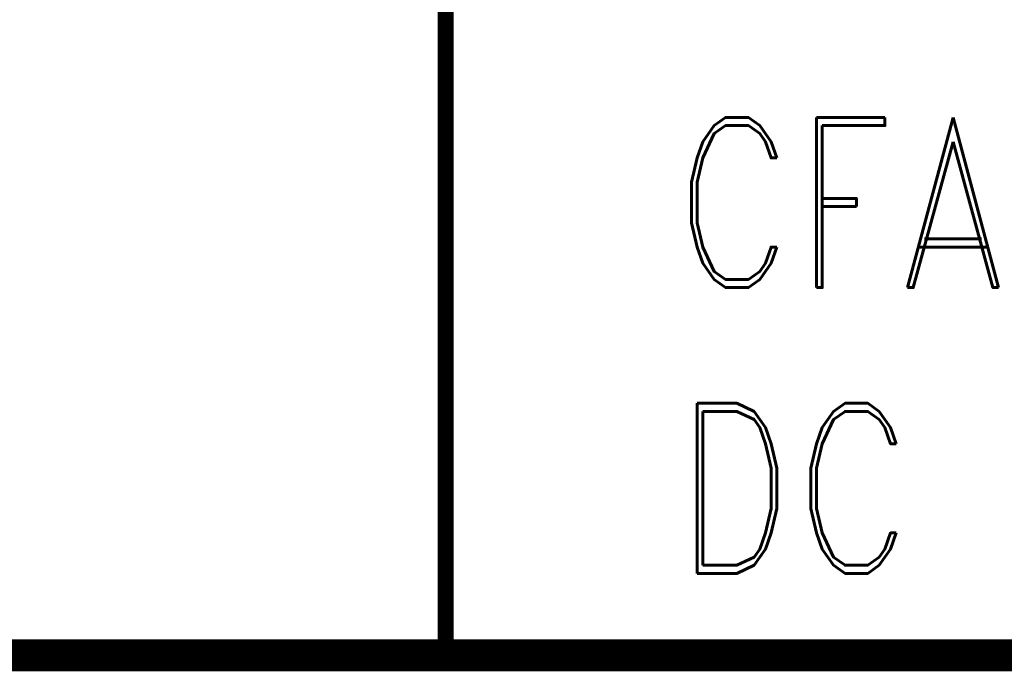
# Model space of a CAD drawing. Extents: x -2 to 113, y -136 to 16.
# Tile 37 of 256: x 53 to 59, y -136 to -132. Entities that reach past the tile are written whole.
import ezdxf
from ezdxf.enums import TextEntityAlignment as Align

# ---------------------------------------------------------------- set-up
doc = ezdxf.new("R2010")
doc.units = 0
doc.header["$MEASUREMENT"] = 0
doc.linetypes.add('SOLID', pattern=[0])
doc.layers.get('0').update_dxf_attribs({"linetype": 'SOLID'})
for name, color, linetype in [('1', 7, 'SOLID'), ('10', 7, 'SOLID'), ('11', 7, 'SOLID'), ('12', 7, 'SOLID'), ('13', 7, 'SOLID'), ('14', 7, 'SOLID'), ('15', 7, 'SOLID'), ('16', 7, 'SOLID'), ('17', 7, 'SOLID'), ('18', 7, 'SOLID'), ('19', 7, 'SOLID'), ('2', 7, 'SOLID'), ('20', 7, 'SOLID'), ('21', 7, 'SOLID'), ('22', 7, 'SOLID'), ('23', 7, 'SOLID'), ('24', 7, 'SOLID'), ('25', 7, 'SOLID'), ('26', 7, 'SOLID'), ('27', 7, 'SOLID'), ('28', 7, 'SOLID'), ('29', 7, 'SOLID'), ('3', 7, 'SOLID'), ('30', 7, 'SOLID'), ('31', 7, 'SOLID'), ('32', 7, 'SOLID'), ('33', 7, 'SOLID'), ('34', 7, 'SOLID'), ('35', 7, 'SOLID'), ('36', 7, 'SOLID'), ('37', 7, 'SOLID'), ('38', 7, 'SOLID'), ('39', 7, 'SOLID'), ('4', 7, 'SOLID'), ('40', 7, 'SOLID'), ('41', 7, 'SOLID'), ('42', 7, 'SOLID'), ('43', 7, 'SOLID'), ('44', 7, 'SOLID'), ('45', 7, 'SOLID'), ('46', 7, 'SOLID'), ('47', 7, 'SOLID'), ('48', 7, 'SOLID'), ('49', 7, 'SOLID'), ('5', 7, 'SOLID'), ('50', 7, 'SOLID'), ('51', 7, 'SOLID'), ('52', 7, 'SOLID'), ('53', 7, 'SOLID'), ('54', 7, 'SOLID'), ('55', 7, 'SOLID'), ('56', 7, 'SOLID'), ('57', 7, 'SOLID'), ('58', 7, 'SOLID'), ('59', 7, 'SOLID'), ('6', 7, 'SOLID'), ('60', 7, 'SOLID'), ('61', 7, 'SOLID'), ('62', 7, 'SOLID'), ('63', 7, 'SOLID'), ('64', 7, 'SOLID'), ('65', 7, 'SOLID'), ('66', 7, 'SOLID'), ('67', 7, 'SOLID'), ('68', 7, 'SOLID'), ('7', 7, 'SOLID'), ('8', 7, 'SOLID'), ('9', 7, 'SOLID')]:
    doc.layers.add(name, color=color, linetype=linetype)
doc.styles.add('ROMAND', font='romand', dxfattribs={"height": 1})

msp = doc.modelspace()

# ---------------------------------------------------------------- linework, layer by layer
at = {"color": 7, "linetype": 'SOLID'}
for points, const_width in [([(-0.2175, -135.9326), (111.5472, -135.9326), (111.5472, -128.5797), (-0.2175, -128.5797), (-0.2175, -135.9326)], 0.2059), ([(55.6648, -135.9326), (55.6648, -128.5797)], 0.1029)]:
    msp.add_lwpolyline(points, dxfattribs=dict(at, const_width=const_width))
at = {"layer": '1', "color": 7, "linetype": 'SOLID'}
for points, const_width in [([(-0.2175, -135.9326), (111.5472, -135.9326), (111.5472, -128.5797), (-0.2175, -128.5797), (-0.2175, -135.9326)], 0.2059), ([(55.6648, -135.9326), (55.6648, -128.5797)], 0.1029)]:
    msp.add_lwpolyline(points, dxfattribs=dict(at, const_width=const_width))
at = {"layer": '10', "color": 7, "linetype": 'SOLID'}
for points, const_width in [([(-0.2175, -135.9326), (111.5472, -135.9326), (111.5472, -128.5797), (-0.2175, -128.5797), (-0.2175, -135.9326)], 0.2059), ([(55.6648, -135.9326), (55.6648, -128.5797)], 0.1029)]:
    msp.add_lwpolyline(points, dxfattribs=dict(at, const_width=const_width))
at = {"layer": '11', "color": 7, "linetype": 'SOLID'}
for points, const_width in [([(-0.2175, -135.9326), (111.5472, -135.9326), (111.5472, -128.5797), (-0.2175, -128.5797), (-0.2175, -135.9326)], 0.2059), ([(55.6648, -135.9326), (55.6648, -128.5797)], 0.1029)]:
    msp.add_lwpolyline(points, dxfattribs=dict(at, const_width=const_width))
at = {"layer": '12', "color": 7, "linetype": 'SOLID'}
for points, const_width in [([(-0.2175, -135.9326), (111.5472, -135.9326), (111.5472, -128.5797), (-0.2175, -128.5797), (-0.2175, -135.9326)], 0.2059), ([(55.6648, -135.9326), (55.6648, -128.5797)], 0.1029)]:
    msp.add_lwpolyline(points, dxfattribs=dict(at, const_width=const_width))
at = {"layer": '13', "color": 7, "linetype": 'SOLID'}
for points, const_width in [([(-0.2175, -135.9326), (111.5472, -135.9326), (111.5472, -128.5797), (-0.2175, -128.5797), (-0.2175, -135.9326)], 0.2059), ([(55.6648, -135.9326), (55.6648, -128.5797)], 0.1029)]:
    msp.add_lwpolyline(points, dxfattribs=dict(at, const_width=const_width))
at = {"layer": '14', "color": 7, "linetype": 'SOLID'}
for points, const_width in [([(-0.2175, -135.9326), (111.5472, -135.9326), (111.5472, -128.5797), (-0.2175, -128.5797), (-0.2175, -135.9326)], 0.2059), ([(55.6648, -135.9326), (55.6648, -128.5797)], 0.1029)]:
    msp.add_lwpolyline(points, dxfattribs=dict(at, const_width=const_width))
at = {"layer": '15', "color": 7, "linetype": 'SOLID'}
for points, const_width in [([(-0.2175, -135.9326), (111.5472, -135.9326), (111.5472, -128.5797), (-0.2175, -128.5797), (-0.2175, -135.9326)], 0.2059), ([(55.6648, -135.9326), (55.6648, -128.5797)], 0.1029)]:
    msp.add_lwpolyline(points, dxfattribs=dict(at, const_width=const_width))
at = {"layer": '16', "color": 7, "linetype": 'SOLID'}
for points, const_width in [([(-0.2175, -135.9326), (111.5472, -135.9326), (111.5472, -128.5797), (-0.2175, -128.5797), (-0.2175, -135.9326)], 0.2059), ([(55.6648, -135.9326), (55.6648, -128.5797)], 0.1029)]:
    msp.add_lwpolyline(points, dxfattribs=dict(at, const_width=const_width))
at = {"layer": '17', "color": 7, "linetype": 'SOLID'}
for points, const_width in [([(-0.2175, -135.9326), (111.5472, -135.9326), (111.5472, -128.5797), (-0.2175, -128.5797), (-0.2175, -135.9326)], 0.2059), ([(55.6648, -135.9326), (55.6648, -128.5797)], 0.1029)]:
    msp.add_lwpolyline(points, dxfattribs=dict(at, const_width=const_width))
at = {"layer": '18', "color": 7, "linetype": 'SOLID'}
for points, const_width in [([(-0.2175, -135.9326), (111.5472, -135.9326), (111.5472, -128.5797), (-0.2175, -128.5797), (-0.2175, -135.9326)], 0.2059), ([(55.6648, -135.9326), (55.6648, -128.5797)], 0.1029)]:
    msp.add_lwpolyline(points, dxfattribs=dict(at, const_width=const_width))
at = {"layer": '19', "color": 7, "linetype": 'SOLID'}
for points, const_width in [([(-0.2175, -135.9326), (111.5472, -135.9326), (111.5472, -128.5797), (-0.2175, -128.5797), (-0.2175, -135.9326)], 0.2059), ([(55.6648, -135.9326), (55.6648, -128.5797)], 0.1029)]:
    msp.add_lwpolyline(points, dxfattribs=dict(at, const_width=const_width))
at = {"layer": '2', "color": 7, "linetype": 'SOLID'}
for points, const_width in [([(-0.2175, -135.9326), (111.5472, -135.9326), (111.5472, -128.5797), (-0.2175, -128.5797), (-0.2175, -135.9326)], 0.2059), ([(55.6648, -135.9326), (55.6648, -128.5797)], 0.1029)]:
    msp.add_lwpolyline(points, dxfattribs=dict(at, const_width=const_width))
at = {"layer": '20', "color": 7, "linetype": 'SOLID'}
for points, const_width in [([(-0.2175, -135.9326), (111.5472, -135.9326), (111.5472, -128.5797), (-0.2175, -128.5797), (-0.2175, -135.9326)], 0.2059), ([(55.6648, -135.9326), (55.6648, -128.5797)], 0.1029)]:
    msp.add_lwpolyline(points, dxfattribs=dict(at, const_width=const_width))
at = {"layer": '21', "color": 7, "linetype": 'SOLID'}
for points, const_width in [([(-0.2175, -135.9326), (111.5472, -135.9326), (111.5472, -128.5797), (-0.2175, -128.5797), (-0.2175, -135.9326)], 0.2059), ([(55.6648, -135.9326), (55.6648, -128.5797)], 0.1029)]:
    msp.add_lwpolyline(points, dxfattribs=dict(at, const_width=const_width))
at = {"layer": '22', "color": 7, "linetype": 'SOLID'}
for points, const_width in [([(-0.2175, -135.9326), (111.5472, -135.9326), (111.5472, -128.5797), (-0.2175, -128.5797), (-0.2175, -135.9326)], 0.2059), ([(55.6648, -135.9326), (55.6648, -128.5797)], 0.1029)]:
    msp.add_lwpolyline(points, dxfattribs=dict(at, const_width=const_width))
at = {"layer": '23', "color": 7, "linetype": 'SOLID'}
for points, const_width in [([(-0.2175, -135.9326), (111.5472, -135.9326), (111.5472, -128.5797), (-0.2175, -128.5797), (-0.2175, -135.9326)], 0.2059), ([(55.6648, -135.9326), (55.6648, -128.5797)], 0.1029)]:
    msp.add_lwpolyline(points, dxfattribs=dict(at, const_width=const_width))
at = {"layer": '24', "color": 7, "linetype": 'SOLID'}
for points, const_width in [([(-0.2175, -135.9326), (111.5472, -135.9326), (111.5472, -128.5797), (-0.2175, -128.5797), (-0.2175, -135.9326)], 0.2059), ([(55.6648, -135.9326), (55.6648, -128.5797)], 0.1029)]:
    msp.add_lwpolyline(points, dxfattribs=dict(at, const_width=const_width))
at = {"layer": '25', "color": 7, "linetype": 'SOLID'}
for points, const_width in [([(-0.2175, -135.9326), (111.5472, -135.9326), (111.5472, -128.5797), (-0.2175, -128.5797), (-0.2175, -135.9326)], 0.2059), ([(55.6648, -135.9326), (55.6648, -128.5797)], 0.1029)]:
    msp.add_lwpolyline(points, dxfattribs=dict(at, const_width=const_width))
at = {"layer": '26', "color": 7, "linetype": 'SOLID'}
for points, const_width in [([(-0.2175, -135.9326), (111.5472, -135.9326), (111.5472, -128.5797), (-0.2175, -128.5797), (-0.2175, -135.9326)], 0.2059), ([(55.6648, -135.9326), (55.6648, -128.5797)], 0.1029)]:
    msp.add_lwpolyline(points, dxfattribs=dict(at, const_width=const_width))
at = {"layer": '27', "color": 7, "linetype": 'SOLID'}
for points, const_width in [([(-0.2175, -135.9326), (111.5472, -135.9326), (111.5472, -128.5797), (-0.2175, -128.5797), (-0.2175, -135.9326)], 0.2059), ([(55.6648, -135.9326), (55.6648, -128.5797)], 0.1029)]:
    msp.add_lwpolyline(points, dxfattribs=dict(at, const_width=const_width))
at = {"layer": '28', "color": 7, "linetype": 'SOLID'}
for points, const_width in [([(-0.2175, -135.9326), (111.5472, -135.9326), (111.5472, -128.5797), (-0.2175, -128.5797), (-0.2175, -135.9326)], 0.2059), ([(55.6648, -135.9326), (55.6648, -128.5797)], 0.1029)]:
    msp.add_lwpolyline(points, dxfattribs=dict(at, const_width=const_width))
at = {"layer": '29', "color": 7, "linetype": 'SOLID'}
for points, const_width in [([(-0.2175, -135.9326), (111.5472, -135.9326), (111.5472, -128.5797), (-0.2175, -128.5797), (-0.2175, -135.9326)], 0.2059), ([(55.6648, -135.9326), (55.6648, -128.5797)], 0.1029)]:
    msp.add_lwpolyline(points, dxfattribs=dict(at, const_width=const_width))
at = {"layer": '3', "color": 7, "linetype": 'SOLID'}
for points, const_width in [([(-0.2175, -135.9326), (111.5472, -135.9326), (111.5472, -128.5797), (-0.2175, -128.5797), (-0.2175, -135.9326)], 0.2059), ([(55.6648, -135.9326), (55.6648, -128.5797)], 0.1029)]:
    msp.add_lwpolyline(points, dxfattribs=dict(at, const_width=const_width))
at = {"layer": '30', "color": 7, "linetype": 'SOLID'}
for points, const_width in [([(-0.2175, -135.9326), (111.5472, -135.9326), (111.5472, -128.5797), (-0.2175, -128.5797), (-0.2175, -135.9326)], 0.2059), ([(55.6648, -135.9326), (55.6648, -128.5797)], 0.1029)]:
    msp.add_lwpolyline(points, dxfattribs=dict(at, const_width=const_width))
at = {"layer": '31', "color": 7, "linetype": 'SOLID'}
for points, const_width in [([(-0.2175, -135.9326), (111.5472, -135.9326), (111.5472, -128.5797), (-0.2175, -128.5797), (-0.2175, -135.9326)], 0.2059), ([(55.6648, -135.9326), (55.6648, -128.5797)], 0.1029)]:
    msp.add_lwpolyline(points, dxfattribs=dict(at, const_width=const_width))
at = {"layer": '32', "color": 7, "linetype": 'SOLID'}
for points, const_width in [([(-0.2175, -135.9326), (111.5472, -135.9326), (111.5472, -128.5797), (-0.2175, -128.5797), (-0.2175, -135.9326)], 0.2059), ([(55.6648, -135.9326), (55.6648, -128.5797)], 0.1029)]:
    msp.add_lwpolyline(points, dxfattribs=dict(at, const_width=const_width))
at = {"layer": '33', "color": 7, "linetype": 'SOLID'}
for points, const_width in [([(-0.2175, -135.9326), (111.5472, -135.9326), (111.5472, -128.5797), (-0.2175, -128.5797), (-0.2175, -135.9326)], 0.2059), ([(55.6648, -135.9326), (55.6648, -128.5797)], 0.1029)]:
    msp.add_lwpolyline(points, dxfattribs=dict(at, const_width=const_width))
at = {"layer": '34', "color": 7, "linetype": 'SOLID'}
for points, const_width in [([(-0.2175, -135.9326), (111.5472, -135.9326), (111.5472, -128.5797), (-0.2175, -128.5797), (-0.2175, -135.9326)], 0.2059), ([(55.6648, -135.9326), (55.6648, -128.5797)], 0.1029)]:
    msp.add_lwpolyline(points, dxfattribs=dict(at, const_width=const_width))
at = {"layer": '35', "color": 7, "linetype": 'SOLID'}
for points, const_width in [([(-0.2175, -135.9326), (111.5472, -135.9326), (111.5472, -128.5797), (-0.2175, -128.5797), (-0.2175, -135.9326)], 0.2059), ([(55.6648, -135.9326), (55.6648, -128.5797)], 0.1029)]:
    msp.add_lwpolyline(points, dxfattribs=dict(at, const_width=const_width))
at = {"layer": '36', "color": 7, "linetype": 'SOLID'}
for points, const_width in [([(-0.2175, -135.9326), (111.5472, -135.9326), (111.5472, -128.5797), (-0.2175, -128.5797), (-0.2175, -135.9326)], 0.2059), ([(55.6648, -135.9326), (55.6648, -128.5797)], 0.1029)]:
    msp.add_lwpolyline(points, dxfattribs=dict(at, const_width=const_width))
at = {"layer": '37', "color": 7, "linetype": 'SOLID'}
for points, const_width in [([(-0.2175, -135.9326), (111.5472, -135.9326), (111.5472, -128.5797), (-0.2175, -128.5797), (-0.2175, -135.9326)], 0.2059), ([(55.6648, -135.9326), (55.6648, -128.5797)], 0.1029)]:
    msp.add_lwpolyline(points, dxfattribs=dict(at, const_width=const_width))
at = {"layer": '38', "color": 7, "linetype": 'SOLID'}
for points, const_width in [([(-0.2175, -135.9326), (111.5472, -135.9326), (111.5472, -128.5797), (-0.2175, -128.5797), (-0.2175, -135.9326)], 0.2059), ([(55.6648, -135.9326), (55.6648, -128.5797)], 0.1029)]:
    msp.add_lwpolyline(points, dxfattribs=dict(at, const_width=const_width))
at = {"layer": '39', "color": 7, "linetype": 'SOLID'}
for points, const_width in [([(-0.2175, -135.9326), (111.5472, -135.9326), (111.5472, -128.5797), (-0.2175, -128.5797), (-0.2175, -135.9326)], 0.2059), ([(55.6648, -135.9326), (55.6648, -128.5797)], 0.1029)]:
    msp.add_lwpolyline(points, dxfattribs=dict(at, const_width=const_width))
at = {"layer": '4', "color": 7, "linetype": 'SOLID'}
for points, const_width in [([(-0.2175, -135.9326), (111.5472, -135.9326), (111.5472, -128.5797), (-0.2175, -128.5797), (-0.2175, -135.9326)], 0.2059), ([(55.6648, -135.9326), (55.6648, -128.5797)], 0.1029)]:
    msp.add_lwpolyline(points, dxfattribs=dict(at, const_width=const_width))
at = {"layer": '40', "color": 7, "linetype": 'SOLID'}
for points, const_width in [([(-0.2175, -135.9326), (111.5472, -135.9326), (111.5472, -128.5797), (-0.2175, -128.5797), (-0.2175, -135.9326)], 0.2059), ([(55.6648, -135.9326), (55.6648, -128.5797)], 0.1029)]:
    msp.add_lwpolyline(points, dxfattribs=dict(at, const_width=const_width))
at = {"layer": '41', "color": 7, "linetype": 'SOLID'}
for points, const_width in [([(-0.2175, -135.9326), (111.5472, -135.9326), (111.5472, -128.5797), (-0.2175, -128.5797), (-0.2175, -135.9326)], 0.2059), ([(55.6648, -135.9326), (55.6648, -128.5797)], 0.1029)]:
    msp.add_lwpolyline(points, dxfattribs=dict(at, const_width=const_width))
at = {"layer": '42', "color": 7, "linetype": 'SOLID'}
for points, const_width in [([(-0.2175, -135.9326), (111.5472, -135.9326), (111.5472, -128.5797), (-0.2175, -128.5797), (-0.2175, -135.9326)], 0.2059), ([(55.6648, -135.9326), (55.6648, -128.5797)], 0.1029)]:
    msp.add_lwpolyline(points, dxfattribs=dict(at, const_width=const_width))
at = {"layer": '43', "color": 7, "linetype": 'SOLID'}
for points, const_width in [([(-0.2175, -135.9326), (111.5472, -135.9326), (111.5472, -128.5797), (-0.2175, -128.5797), (-0.2175, -135.9326)], 0.2059), ([(55.6648, -135.9326), (55.6648, -128.5797)], 0.1029)]:
    msp.add_lwpolyline(points, dxfattribs=dict(at, const_width=const_width))
at = {"layer": '44', "color": 7, "linetype": 'SOLID'}
for points, const_width in [([(-0.2175, -135.9326), (111.5472, -135.9326), (111.5472, -128.5797), (-0.2175, -128.5797), (-0.2175, -135.9326)], 0.2059), ([(55.6648, -135.9326), (55.6648, -128.5797)], 0.1029)]:
    msp.add_lwpolyline(points, dxfattribs=dict(at, const_width=const_width))
at = {"layer": '45', "color": 7, "linetype": 'SOLID'}
for points, const_width in [([(-0.2175, -135.9326), (111.5472, -135.9326), (111.5472, -128.5797), (-0.2175, -128.5797), (-0.2175, -135.9326)], 0.2059), ([(55.6648, -135.9326), (55.6648, -128.5797)], 0.1029)]:
    msp.add_lwpolyline(points, dxfattribs=dict(at, const_width=const_width))
at = {"layer": '46', "color": 7, "linetype": 'SOLID'}
for points, const_width in [([(-0.2175, -135.9326), (111.5472, -135.9326), (111.5472, -128.5797), (-0.2175, -128.5797), (-0.2175, -135.9326)], 0.2059), ([(55.6648, -135.9326), (55.6648, -128.5797)], 0.1029)]:
    msp.add_lwpolyline(points, dxfattribs=dict(at, const_width=const_width))
at = {"layer": '47', "color": 7, "linetype": 'SOLID'}
for points, const_width in [([(-0.2175, -135.9326), (111.5472, -135.9326), (111.5472, -128.5797), (-0.2175, -128.5797), (-0.2175, -135.9326)], 0.2059), ([(55.6648, -135.9326), (55.6648, -128.5797)], 0.1029)]:
    msp.add_lwpolyline(points, dxfattribs=dict(at, const_width=const_width))
at = {"layer": '48', "color": 7, "linetype": 'SOLID'}
for points, const_width in [([(-0.2175, -135.9326), (111.5472, -135.9326), (111.5472, -128.5797), (-0.2175, -128.5797), (-0.2175, -135.9326)], 0.2059), ([(55.6648, -135.9326), (55.6648, -128.5797)], 0.1029)]:
    msp.add_lwpolyline(points, dxfattribs=dict(at, const_width=const_width))
at = {"layer": '49', "color": 7, "linetype": 'SOLID'}
for points, const_width in [([(-0.2175, -135.9326), (111.5472, -135.9326), (111.5472, -128.5797), (-0.2175, -128.5797), (-0.2175, -135.9326)], 0.2059), ([(55.6648, -135.9326), (55.6648, -128.5797)], 0.1029)]:
    msp.add_lwpolyline(points, dxfattribs=dict(at, const_width=const_width))
at = {"layer": '5', "color": 7, "linetype": 'SOLID'}
for points, const_width in [([(-0.2175, -135.9326), (111.5472, -135.9326), (111.5472, -128.5797), (-0.2175, -128.5797), (-0.2175, -135.9326)], 0.2059), ([(55.6648, -135.9326), (55.6648, -128.5797)], 0.1029)]:
    msp.add_lwpolyline(points, dxfattribs=dict(at, const_width=const_width))
at = {"layer": '50', "color": 7, "linetype": 'SOLID'}
for points, const_width in [([(-0.2175, -135.9326), (111.5472, -135.9326), (111.5472, -128.5797), (-0.2175, -128.5797), (-0.2175, -135.9326)], 0.2059), ([(55.6648, -135.9326), (55.6648, -128.5797)], 0.1029)]:
    msp.add_lwpolyline(points, dxfattribs=dict(at, const_width=const_width))
at = {"layer": '51', "color": 7, "linetype": 'SOLID'}
for points, const_width in [([(-0.2175, -135.9326), (111.5472, -135.9326), (111.5472, -128.5797), (-0.2175, -128.5797), (-0.2175, -135.9326)], 0.2059), ([(55.6648, -135.9326), (55.6648, -128.5797)], 0.1029)]:
    msp.add_lwpolyline(points, dxfattribs=dict(at, const_width=const_width))
at = {"layer": '52', "color": 7, "linetype": 'SOLID'}
for points, const_width in [([(-0.2175, -135.9326), (111.5472, -135.9326), (111.5472, -128.5797), (-0.2175, -128.5797), (-0.2175, -135.9326)], 0.2059), ([(55.6648, -135.9326), (55.6648, -128.5797)], 0.1029)]:
    msp.add_lwpolyline(points, dxfattribs=dict(at, const_width=const_width))
at = {"layer": '53', "color": 7, "linetype": 'SOLID'}
for points, const_width in [([(-0.2175, -135.9326), (111.5472, -135.9326), (111.5472, -128.5797), (-0.2175, -128.5797), (-0.2175, -135.9326)], 0.2059), ([(55.6648, -135.9326), (55.6648, -128.5797)], 0.1029)]:
    msp.add_lwpolyline(points, dxfattribs=dict(at, const_width=const_width))
at = {"layer": '54', "color": 7, "linetype": 'SOLID'}
for points, const_width in [([(-0.2175, -135.9326), (111.5472, -135.9326), (111.5472, -128.5797), (-0.2175, -128.5797), (-0.2175, -135.9326)], 0.2059), ([(55.6648, -135.9326), (55.6648, -128.5797)], 0.1029)]:
    msp.add_lwpolyline(points, dxfattribs=dict(at, const_width=const_width))
at = {"layer": '55', "color": 7, "linetype": 'SOLID'}
for points, const_width in [([(-0.2175, -135.9326), (111.5472, -135.9326), (111.5472, -128.5797), (-0.2175, -128.5797), (-0.2175, -135.9326)], 0.2059), ([(55.6648, -135.9326), (55.6648, -128.5797)], 0.1029)]:
    msp.add_lwpolyline(points, dxfattribs=dict(at, const_width=const_width))
at = {"layer": '56', "color": 7, "linetype": 'SOLID'}
for points, const_width in [([(-0.2175, -135.9326), (111.5472, -135.9326), (111.5472, -128.5797), (-0.2175, -128.5797), (-0.2175, -135.9326)], 0.2059), ([(55.6648, -135.9326), (55.6648, -128.5797)], 0.1029)]:
    msp.add_lwpolyline(points, dxfattribs=dict(at, const_width=const_width))
at = {"layer": '57', "color": 7, "linetype": 'SOLID'}
for points, const_width in [([(-0.2175, -135.9326), (111.5472, -135.9326), (111.5472, -128.5797), (-0.2175, -128.5797), (-0.2175, -135.9326)], 0.2059), ([(55.6648, -135.9326), (55.6648, -128.5797)], 0.1029)]:
    msp.add_lwpolyline(points, dxfattribs=dict(at, const_width=const_width))
at = {"layer": '58', "color": 7, "linetype": 'SOLID'}
for points, const_width in [([(-0.2175, -135.9326), (111.5472, -135.9326), (111.5472, -128.5797), (-0.2175, -128.5797), (-0.2175, -135.9326)], 0.2059), ([(55.6648, -135.9326), (55.6648, -128.5797)], 0.1029)]:
    msp.add_lwpolyline(points, dxfattribs=dict(at, const_width=const_width))
at = {"layer": '59', "color": 7, "linetype": 'SOLID'}
for points, const_width in [([(-0.2175, -135.9326), (111.5472, -135.9326), (111.5472, -128.5797), (-0.2175, -128.5797), (-0.2175, -135.9326)], 0.2059), ([(55.6648, -135.9326), (55.6648, -128.5797)], 0.1029)]:
    msp.add_lwpolyline(points, dxfattribs=dict(at, const_width=const_width))
at = {"layer": '6', "color": 7, "linetype": 'SOLID'}
for points, const_width in [([(-0.2175, -135.9326), (111.5472, -135.9326), (111.5472, -128.5797), (-0.2175, -128.5797), (-0.2175, -135.9326)], 0.2059), ([(55.6648, -135.9326), (55.6648, -128.5797)], 0.1029)]:
    msp.add_lwpolyline(points, dxfattribs=dict(at, const_width=const_width))
at = {"layer": '60', "color": 7, "linetype": 'SOLID'}
for points, const_width in [([(-0.2175, -135.9326), (111.5472, -135.9326), (111.5472, -128.5797), (-0.2175, -128.5797), (-0.2175, -135.9326)], 0.2059), ([(55.6648, -135.9326), (55.6648, -128.5797)], 0.1029)]:
    msp.add_lwpolyline(points, dxfattribs=dict(at, const_width=const_width))
at = {"layer": '61', "color": 7, "linetype": 'SOLID'}
for points, const_width in [([(-0.2175, -135.9326), (111.5472, -135.9326), (111.5472, -128.5797), (-0.2175, -128.5797), (-0.2175, -135.9326)], 0.2059), ([(55.6648, -135.9326), (55.6648, -128.5797)], 0.1029)]:
    msp.add_lwpolyline(points, dxfattribs=dict(at, const_width=const_width))
at = {"layer": '62', "color": 7, "linetype": 'SOLID'}
for points, const_width in [([(-0.2175, -135.9326), (111.5472, -135.9326), (111.5472, -128.5797), (-0.2175, -128.5797), (-0.2175, -135.9326)], 0.2059), ([(55.6648, -135.9326), (55.6648, -128.5797)], 0.1029)]:
    msp.add_lwpolyline(points, dxfattribs=dict(at, const_width=const_width))
at = {"layer": '63', "color": 7, "linetype": 'SOLID'}
for points, const_width in [([(-0.2175, -135.9326), (111.5472, -135.9326), (111.5472, -128.5797), (-0.2175, -128.5797), (-0.2175, -135.9326)], 0.2059), ([(55.6648, -135.9326), (55.6648, -128.5797)], 0.1029)]:
    msp.add_lwpolyline(points, dxfattribs=dict(at, const_width=const_width))
at = {"layer": '64', "color": 7, "linetype": 'SOLID'}
for points, const_width in [([(-0.2175, -135.9326), (111.5472, -135.9326), (111.5472, -128.5797), (-0.2175, -128.5797), (-0.2175, -135.9326)], 0.2059), ([(55.6648, -135.9326), (55.6648, -128.5797)], 0.1029)]:
    msp.add_lwpolyline(points, dxfattribs=dict(at, const_width=const_width))
at = {"layer": '65', "color": 7, "linetype": 'SOLID'}
for points, const_width in [([(-0.2175, -135.9326), (111.5472, -135.9326), (111.5472, -128.5797), (-0.2175, -128.5797), (-0.2175, -135.9326)], 0.2059), ([(55.6648, -135.9326), (55.6648, -128.5797)], 0.1029)]:
    msp.add_lwpolyline(points, dxfattribs=dict(at, const_width=const_width))
at = {"layer": '66', "color": 7, "linetype": 'SOLID'}
for points, const_width in [([(-0.2175, -135.9326), (111.5472, -135.9326), (111.5472, -128.5797), (-0.2175, -128.5797), (-0.2175, -135.9326)], 0.2059), ([(55.6648, -135.9326), (55.6648, -128.5797)], 0.1029)]:
    msp.add_lwpolyline(points, dxfattribs=dict(at, const_width=const_width))
at = {"layer": '67', "color": 7, "linetype": 'SOLID'}
for points, const_width in [([(-0.2175, -135.9326), (111.5472, -135.9326), (111.5472, -128.5797), (-0.2175, -128.5797), (-0.2175, -135.9326)], 0.2059), ([(55.6648, -135.9326), (55.6648, -128.5797)], 0.1029)]:
    msp.add_lwpolyline(points, dxfattribs=dict(at, const_width=const_width))
at = {"layer": '68', "color": 7, "linetype": 'SOLID'}
for points, const_width in [([(-0.2175, -135.9326), (111.5472, -135.9326), (111.5472, -128.5797), (-0.2175, -128.5797), (-0.2175, -135.9326)], 0.2059), ([(55.6648, -135.9326), (55.6648, -128.5797)], 0.1029)]:
    msp.add_lwpolyline(points, dxfattribs=dict(at, const_width=const_width))
at = {"layer": '7', "color": 7, "linetype": 'SOLID'}
for points, const_width in [([(-0.2175, -135.9326), (111.5472, -135.9326), (111.5472, -128.5797), (-0.2175, -128.5797), (-0.2175, -135.9326)], 0.2059), ([(55.6648, -135.9326), (55.6648, -128.5797)], 0.1029)]:
    msp.add_lwpolyline(points, dxfattribs=dict(at, const_width=const_width))
at = {"layer": '8', "color": 7, "linetype": 'SOLID'}
for points, const_width in [([(-0.2175, -135.9326), (111.5472, -135.9326), (111.5472, -128.5797), (-0.2175, -128.5797), (-0.2175, -135.9326)], 0.2059), ([(55.6648, -135.9326), (55.6648, -128.5797)], 0.1029)]:
    msp.add_lwpolyline(points, dxfattribs=dict(at, const_width=const_width))
at = {"layer": '9', "color": 7, "linetype": 'SOLID'}
for points, const_width in [([(-0.2175, -135.9326), (111.5472, -135.9326), (111.5472, -128.5797), (-0.2175, -128.5797), (-0.2175, -135.9326)], 0.2059), ([(55.6648, -135.9326), (55.6648, -128.5797)], 0.1029)]:
    msp.add_lwpolyline(points, dxfattribs=dict(at, const_width=const_width))

# ---------------------------------------------------------------- texts
at = {"color": 7, "style": 'ROMAND', "width": 0.78}
for s, p in [('CFA', (57.1354, -133.0209)), ('DC', (57.1354, -134.8591))]:
    msp.add_text(s, height=1.09412, dxfattribs=at).set_placement(p, align=Align.MIDDLE_LEFT)
at = {"layer": '1', "color": 7, "style": 'ROMAND', "width": 0.78}
for s, p in [('CFA', (57.1354, -133.0209)), ('DC', (57.1354, -134.8591))]:
    msp.add_text(s, height=1.09412, dxfattribs=at).set_placement(p, align=Align.MIDDLE_LEFT)
at = {"layer": '10', "color": 7, "style": 'ROMAND', "width": 0.78}
for s, p in [('CFA', (57.1354, -133.0209)), ('DC', (57.1354, -134.8591))]:
    msp.add_text(s, height=1.09412, dxfattribs=at).set_placement(p, align=Align.MIDDLE_LEFT)
at = {"layer": '11', "color": 7, "style": 'ROMAND', "width": 0.78}
for s, p in [('CFA', (57.1354, -133.0209)), ('DC', (57.1354, -134.8591))]:
    msp.add_text(s, height=1.09412, dxfattribs=at).set_placement(p, align=Align.MIDDLE_LEFT)
at = {"layer": '12', "color": 7, "style": 'ROMAND', "width": 0.78}
for s, p in [('CFA', (57.1354, -133.0209)), ('DC', (57.1354, -134.8591))]:
    msp.add_text(s, height=1.09412, dxfattribs=at).set_placement(p, align=Align.MIDDLE_LEFT)
at = {"layer": '13', "color": 7, "style": 'ROMAND', "width": 0.78}
for s, p in [('CFA', (57.1354, -133.0209)), ('DC', (57.1354, -134.8591))]:
    msp.add_text(s, height=1.09412, dxfattribs=at).set_placement(p, align=Align.MIDDLE_LEFT)
at = {"layer": '14', "color": 7, "style": 'ROMAND', "width": 0.78}
for s, p in [('CFA', (57.1354, -133.0209)), ('DC', (57.1354, -134.8591))]:
    msp.add_text(s, height=1.09412, dxfattribs=at).set_placement(p, align=Align.MIDDLE_LEFT)
at = {"layer": '15', "color": 7, "style": 'ROMAND', "width": 0.78}
for s, p in [('CFA', (57.1354, -133.0209)), ('DC', (57.1354, -134.8591))]:
    msp.add_text(s, height=1.09412, dxfattribs=at).set_placement(p, align=Align.MIDDLE_LEFT)
at = {"layer": '16', "color": 7, "style": 'ROMAND', "width": 0.78}
for s, p in [('CFA', (57.1354, -133.0209)), ('DC', (57.1354, -134.8591))]:
    msp.add_text(s, height=1.09412, dxfattribs=at).set_placement(p, align=Align.MIDDLE_LEFT)
at = {"layer": '17', "color": 7, "style": 'ROMAND', "width": 0.78}
for s, p in [('CFA', (57.1354, -133.0209)), ('DC', (57.1354, -134.8591))]:
    msp.add_text(s, height=1.09412, dxfattribs=at).set_placement(p, align=Align.MIDDLE_LEFT)
at = {"layer": '18', "color": 7, "style": 'ROMAND', "width": 0.78}
for s, p in [('CFA', (57.1354, -133.0209)), ('DC', (57.1354, -134.8591))]:
    msp.add_text(s, height=1.09412, dxfattribs=at).set_placement(p, align=Align.MIDDLE_LEFT)
at = {"layer": '19', "color": 7, "style": 'ROMAND', "width": 0.78}
for s, p in [('CFA', (57.1354, -133.0209)), ('DC', (57.1354, -134.8591))]:
    msp.add_text(s, height=1.09412, dxfattribs=at).set_placement(p, align=Align.MIDDLE_LEFT)
at = {"layer": '2', "color": 7, "style": 'ROMAND', "width": 0.78}
for s, p in [('CFA', (57.1354, -133.0209)), ('DC', (57.1354, -134.8591))]:
    msp.add_text(s, height=1.09412, dxfattribs=at).set_placement(p, align=Align.MIDDLE_LEFT)
at = {"layer": '20', "color": 7, "style": 'ROMAND', "width": 0.78}
for s, p in [('CFA', (57.1354, -133.0209)), ('DC', (57.1354, -134.8591))]:
    msp.add_text(s, height=1.09412, dxfattribs=at).set_placement(p, align=Align.MIDDLE_LEFT)
at = {"layer": '21', "color": 7, "style": 'ROMAND', "width": 0.78}
for s, p in [('CFA', (57.1354, -133.0209)), ('DC', (57.1354, -134.8591))]:
    msp.add_text(s, height=1.09412, dxfattribs=at).set_placement(p, align=Align.MIDDLE_LEFT)
at = {"layer": '22', "color": 7, "style": 'ROMAND', "width": 0.78}
for s, p in [('CFA', (57.1354, -133.0209)), ('DC', (57.1354, -134.8591))]:
    msp.add_text(s, height=1.09412, dxfattribs=at).set_placement(p, align=Align.MIDDLE_LEFT)
at = {"layer": '23', "color": 7, "style": 'ROMAND', "width": 0.78}
for s, p in [('CFA', (57.1354, -133.0209)), ('DC', (57.1354, -134.8591))]:
    msp.add_text(s, height=1.09412, dxfattribs=at).set_placement(p, align=Align.MIDDLE_LEFT)
at = {"layer": '24', "color": 7, "style": 'ROMAND', "width": 0.78}
for s, p in [('CFA', (57.1354, -133.0209)), ('DC', (57.1354, -134.8591))]:
    msp.add_text(s, height=1.09412, dxfattribs=at).set_placement(p, align=Align.MIDDLE_LEFT)
at = {"layer": '25', "color": 7, "style": 'ROMAND', "width": 0.78}
for s, p in [('CFA', (57.1354, -133.0209)), ('DC', (57.1354, -134.8591))]:
    msp.add_text(s, height=1.09412, dxfattribs=at).set_placement(p, align=Align.MIDDLE_LEFT)
at = {"layer": '26', "color": 7, "style": 'ROMAND', "width": 0.78}
for s, p in [('CFA', (57.1354, -133.0209)), ('DC', (57.1354, -134.8591))]:
    msp.add_text(s, height=1.09412, dxfattribs=at).set_placement(p, align=Align.MIDDLE_LEFT)
at = {"layer": '27', "color": 7, "style": 'ROMAND', "width": 0.78}
for s, p in [('CFA', (57.1354, -133.0209)), ('DC', (57.1354, -134.8591))]:
    msp.add_text(s, height=1.09412, dxfattribs=at).set_placement(p, align=Align.MIDDLE_LEFT)
at = {"layer": '28', "color": 7, "style": 'ROMAND', "width": 0.78}
for s, p in [('CFA', (57.1354, -133.0209)), ('DC', (57.1354, -134.8591))]:
    msp.add_text(s, height=1.09412, dxfattribs=at).set_placement(p, align=Align.MIDDLE_LEFT)
at = {"layer": '29', "color": 7, "style": 'ROMAND', "width": 0.78}
for s, p in [('CFA', (57.1354, -133.0209)), ('DC', (57.1354, -134.8591))]:
    msp.add_text(s, height=1.09412, dxfattribs=at).set_placement(p, align=Align.MIDDLE_LEFT)
at = {"layer": '3', "color": 7, "style": 'ROMAND', "width": 0.78}
for s, p in [('CFA', (57.1354, -133.0209)), ('DC', (57.1354, -134.8591))]:
    msp.add_text(s, height=1.09412, dxfattribs=at).set_placement(p, align=Align.MIDDLE_LEFT)
at = {"layer": '30', "color": 7, "style": 'ROMAND', "width": 0.78}
for s, p in [('CFA', (57.1354, -133.0209)), ('DC', (57.1354, -134.8591))]:
    msp.add_text(s, height=1.09412, dxfattribs=at).set_placement(p, align=Align.MIDDLE_LEFT)
at = {"layer": '31', "color": 7, "style": 'ROMAND', "width": 0.78}
for s, p in [('CFA', (57.1354, -133.0209)), ('DC', (57.1354, -134.8591))]:
    msp.add_text(s, height=1.09412, dxfattribs=at).set_placement(p, align=Align.MIDDLE_LEFT)
at = {"layer": '32', "color": 7, "style": 'ROMAND', "width": 0.78}
for s, p in [('CFA', (57.1354, -133.0209)), ('DC', (57.1354, -134.8591))]:
    msp.add_text(s, height=1.09412, dxfattribs=at).set_placement(p, align=Align.MIDDLE_LEFT)
at = {"layer": '33', "color": 7, "style": 'ROMAND', "width": 0.78}
for s, p in [('CFA', (57.1354, -133.0209)), ('DC', (57.1354, -134.8591))]:
    msp.add_text(s, height=1.09412, dxfattribs=at).set_placement(p, align=Align.MIDDLE_LEFT)
at = {"layer": '34', "color": 7, "style": 'ROMAND', "width": 0.78}
for s, p in [('CFA', (57.1354, -133.0209)), ('DC', (57.1354, -134.8591))]:
    msp.add_text(s, height=1.09412, dxfattribs=at).set_placement(p, align=Align.MIDDLE_LEFT)
at = {"layer": '35', "color": 7, "style": 'ROMAND', "width": 0.78}
for s, p in [('CFA', (57.1354, -133.0209)), ('DC', (57.1354, -134.8591))]:
    msp.add_text(s, height=1.09412, dxfattribs=at).set_placement(p, align=Align.MIDDLE_LEFT)
at = {"layer": '36', "color": 7, "style": 'ROMAND', "width": 0.78}
for s, p in [('CFA', (57.1354, -133.0209)), ('DC', (57.1354, -134.8591))]:
    msp.add_text(s, height=1.09412, dxfattribs=at).set_placement(p, align=Align.MIDDLE_LEFT)
at = {"layer": '37', "color": 7, "style": 'ROMAND', "width": 0.78}
for s, p in [('CFA', (57.1354, -133.0209)), ('DC', (57.1354, -134.8591))]:
    msp.add_text(s, height=1.09412, dxfattribs=at).set_placement(p, align=Align.MIDDLE_LEFT)
at = {"layer": '38', "color": 7, "style": 'ROMAND', "width": 0.78}
for s, p in [('CFA', (57.1354, -133.0209)), ('DC', (57.1354, -134.8591))]:
    msp.add_text(s, height=1.09412, dxfattribs=at).set_placement(p, align=Align.MIDDLE_LEFT)
at = {"layer": '39', "color": 7, "style": 'ROMAND', "width": 0.78}
for s, p in [('CFA', (57.1354, -133.0209)), ('DC', (57.1354, -134.8591))]:
    msp.add_text(s, height=1.09412, dxfattribs=at).set_placement(p, align=Align.MIDDLE_LEFT)
at = {"layer": '4', "color": 7, "style": 'ROMAND', "width": 0.78}
for s, p in [('CFA', (57.1354, -133.0209)), ('DC', (57.1354, -134.8591))]:
    msp.add_text(s, height=1.09412, dxfattribs=at).set_placement(p, align=Align.MIDDLE_LEFT)
at = {"layer": '40', "color": 7, "style": 'ROMAND', "width": 0.78}
for s, p in [('CFA', (57.1354, -133.0209)), ('DC', (57.1354, -134.8591))]:
    msp.add_text(s, height=1.09412, dxfattribs=at).set_placement(p, align=Align.MIDDLE_LEFT)
at = {"layer": '41', "color": 7, "style": 'ROMAND', "width": 0.78}
for s, p in [('CFA', (57.1354, -133.0209)), ('DC', (57.1354, -134.8591))]:
    msp.add_text(s, height=1.09412, dxfattribs=at).set_placement(p, align=Align.MIDDLE_LEFT)
at = {"layer": '42', "color": 7, "style": 'ROMAND', "width": 0.78}
for s, p in [('CFA', (57.1354, -133.0209)), ('DC', (57.1354, -134.8591))]:
    msp.add_text(s, height=1.09412, dxfattribs=at).set_placement(p, align=Align.MIDDLE_LEFT)
at = {"layer": '43', "color": 7, "style": 'ROMAND', "width": 0.78}
for s, p in [('CFA', (57.1354, -133.0209)), ('DC', (57.1354, -134.8591))]:
    msp.add_text(s, height=1.09412, dxfattribs=at).set_placement(p, align=Align.MIDDLE_LEFT)
at = {"layer": '44', "color": 7, "style": 'ROMAND', "width": 0.78}
for s, p in [('CFA', (57.1354, -133.0209)), ('DC', (57.1354, -134.8591))]:
    msp.add_text(s, height=1.09412, dxfattribs=at).set_placement(p, align=Align.MIDDLE_LEFT)
at = {"layer": '45', "color": 7, "style": 'ROMAND', "width": 0.78}
for s, p in [('CFA', (57.1354, -133.0209)), ('DC', (57.1354, -134.8591))]:
    msp.add_text(s, height=1.09412, dxfattribs=at).set_placement(p, align=Align.MIDDLE_LEFT)
at = {"layer": '46', "color": 7, "style": 'ROMAND', "width": 0.78}
for s, p in [('CFA', (57.1354, -133.0209)), ('DC', (57.1354, -134.8591))]:
    msp.add_text(s, height=1.09412, dxfattribs=at).set_placement(p, align=Align.MIDDLE_LEFT)
at = {"layer": '47', "color": 7, "style": 'ROMAND', "width": 0.78}
for s, p in [('CFA', (57.1354, -133.0209)), ('DC', (57.1354, -134.8591))]:
    msp.add_text(s, height=1.09412, dxfattribs=at).set_placement(p, align=Align.MIDDLE_LEFT)
at = {"layer": '48', "color": 7, "style": 'ROMAND', "width": 0.78}
for s, p in [('CFA', (57.1354, -133.0209)), ('DC', (57.1354, -134.8591))]:
    msp.add_text(s, height=1.09412, dxfattribs=at).set_placement(p, align=Align.MIDDLE_LEFT)
at = {"layer": '49', "color": 7, "style": 'ROMAND', "width": 0.78}
for s, p in [('CFA', (57.1354, -133.0209)), ('DC', (57.1354, -134.8591))]:
    msp.add_text(s, height=1.09412, dxfattribs=at).set_placement(p, align=Align.MIDDLE_LEFT)
at = {"layer": '5', "color": 7, "style": 'ROMAND', "width": 0.78}
for s, p in [('CFA', (57.1354, -133.0209)), ('DC', (57.1354, -134.8591))]:
    msp.add_text(s, height=1.09412, dxfattribs=at).set_placement(p, align=Align.MIDDLE_LEFT)
at = {"layer": '50', "color": 7, "style": 'ROMAND', "width": 0.78}
for s, p in [('CFA', (57.1354, -133.0209)), ('DC', (57.1354, -134.8591))]:
    msp.add_text(s, height=1.09412, dxfattribs=at).set_placement(p, align=Align.MIDDLE_LEFT)
at = {"layer": '51', "color": 7, "style": 'ROMAND', "width": 0.78}
for s, p in [('CFA', (57.1354, -133.0209)), ('DC', (57.1354, -134.8591))]:
    msp.add_text(s, height=1.09412, dxfattribs=at).set_placement(p, align=Align.MIDDLE_LEFT)
at = {"layer": '52', "color": 7, "style": 'ROMAND', "width": 0.78}
for s, p in [('CFA', (57.1354, -133.0209)), ('DC', (57.1354, -134.8591))]:
    msp.add_text(s, height=1.09412, dxfattribs=at).set_placement(p, align=Align.MIDDLE_LEFT)
at = {"layer": '53', "color": 7, "style": 'ROMAND', "width": 0.78}
for s, p in [('CFA', (57.1354, -133.0209)), ('DC', (57.1354, -134.8591))]:
    msp.add_text(s, height=1.09412, dxfattribs=at).set_placement(p, align=Align.MIDDLE_LEFT)
at = {"layer": '54', "color": 7, "style": 'ROMAND', "width": 0.78}
for s, p in [('CFA', (57.1354, -133.0209)), ('DC', (57.1354, -134.8591))]:
    msp.add_text(s, height=1.09412, dxfattribs=at).set_placement(p, align=Align.MIDDLE_LEFT)
at = {"layer": '55', "color": 7, "style": 'ROMAND', "width": 0.78}
for s, p in [('CFA', (57.1354, -133.0209)), ('DC', (57.1354, -134.8591))]:
    msp.add_text(s, height=1.09412, dxfattribs=at).set_placement(p, align=Align.MIDDLE_LEFT)
at = {"layer": '56', "color": 7, "style": 'ROMAND', "width": 0.78}
for s, p in [('CFA', (57.1354, -133.0209)), ('DC', (57.1354, -134.8591))]:
    msp.add_text(s, height=1.09412, dxfattribs=at).set_placement(p, align=Align.MIDDLE_LEFT)
at = {"layer": '57', "color": 7, "style": 'ROMAND', "width": 0.78}
for s, p in [('CFA', (57.1354, -133.0209)), ('DC', (57.1354, -134.8591))]:
    msp.add_text(s, height=1.09412, dxfattribs=at).set_placement(p, align=Align.MIDDLE_LEFT)
at = {"layer": '58', "color": 7, "style": 'ROMAND', "width": 0.78}
for s, p in [('CFA', (57.1354, -133.0209)), ('DC', (57.1354, -134.8591))]:
    msp.add_text(s, height=1.09412, dxfattribs=at).set_placement(p, align=Align.MIDDLE_LEFT)
at = {"layer": '59', "color": 7, "style": 'ROMAND', "width": 0.78}
for s, p in [('CFA', (57.1354, -133.0209)), ('DC', (57.1354, -134.8591))]:
    msp.add_text(s, height=1.09412, dxfattribs=at).set_placement(p, align=Align.MIDDLE_LEFT)
at = {"layer": '6', "color": 7, "style": 'ROMAND', "width": 0.78}
for s, p in [('CFA', (57.1354, -133.0209)), ('DC', (57.1354, -134.8591))]:
    msp.add_text(s, height=1.09412, dxfattribs=at).set_placement(p, align=Align.MIDDLE_LEFT)
at = {"layer": '60', "color": 7, "style": 'ROMAND', "width": 0.78}
for s, p in [('CFA', (57.1354, -133.0209)), ('DC', (57.1354, -134.8591))]:
    msp.add_text(s, height=1.09412, dxfattribs=at).set_placement(p, align=Align.MIDDLE_LEFT)
at = {"layer": '61', "color": 7, "style": 'ROMAND', "width": 0.78}
for s, p in [('CFA', (57.1354, -133.0209)), ('DC', (57.1354, -134.8591))]:
    msp.add_text(s, height=1.09412, dxfattribs=at).set_placement(p, align=Align.MIDDLE_LEFT)
at = {"layer": '62', "color": 7, "style": 'ROMAND', "width": 0.78}
for s, p in [('CFA', (57.1354, -133.0209)), ('DC', (57.1354, -134.8591))]:
    msp.add_text(s, height=1.09412, dxfattribs=at).set_placement(p, align=Align.MIDDLE_LEFT)
at = {"layer": '63', "color": 7, "style": 'ROMAND', "width": 0.78}
for s, p in [('CFA', (57.1354, -133.0209)), ('DC', (57.1354, -134.8591))]:
    msp.add_text(s, height=1.09412, dxfattribs=at).set_placement(p, align=Align.MIDDLE_LEFT)
at = {"layer": '64', "color": 7, "style": 'ROMAND', "width": 0.78}
for s, p in [('CFA', (57.1354, -133.0209)), ('DC', (57.1354, -134.8591))]:
    msp.add_text(s, height=1.09412, dxfattribs=at).set_placement(p, align=Align.MIDDLE_LEFT)
at = {"layer": '65', "color": 7, "style": 'ROMAND', "width": 0.78}
for s, p in [('CFA', (57.1354, -133.0209)), ('DC', (57.1354, -134.8591))]:
    msp.add_text(s, height=1.09412, dxfattribs=at).set_placement(p, align=Align.MIDDLE_LEFT)
at = {"layer": '66', "color": 7, "style": 'ROMAND', "width": 0.78}
for s, p in [('CFA', (57.1354, -133.0209)), ('DC', (57.1354, -134.8591))]:
    msp.add_text(s, height=1.09412, dxfattribs=at).set_placement(p, align=Align.MIDDLE_LEFT)
at = {"layer": '67', "color": 7, "style": 'ROMAND', "width": 0.78}
for s, p in [('CFA', (57.1354, -133.0209)), ('DC', (57.1354, -134.8591))]:
    msp.add_text(s, height=1.09412, dxfattribs=at).set_placement(p, align=Align.MIDDLE_LEFT)
at = {"layer": '68', "color": 7, "style": 'ROMAND', "width": 0.78}
for s, p in [('CFA', (57.1354, -133.0209)), ('DC', (57.1354, -134.8591))]:
    msp.add_text(s, height=1.09412, dxfattribs=at).set_placement(p, align=Align.MIDDLE_LEFT)
at = {"layer": '7', "color": 7, "style": 'ROMAND', "width": 0.78}
for s, p in [('CFA', (57.1354, -133.0209)), ('DC', (57.1354, -134.8591))]:
    msp.add_text(s, height=1.09412, dxfattribs=at).set_placement(p, align=Align.MIDDLE_LEFT)
at = {"layer": '8', "color": 7, "style": 'ROMAND', "width": 0.78}
for s, p in [('CFA', (57.1354, -133.0209)), ('DC', (57.1354, -134.8591))]:
    msp.add_text(s, height=1.09412, dxfattribs=at).set_placement(p, align=Align.MIDDLE_LEFT)
at = {"layer": '9', "color": 7, "style": 'ROMAND', "width": 0.78}
for s, p in [('CFA', (57.1354, -133.0209)), ('DC', (57.1354, -134.8591))]:
    msp.add_text(s, height=1.09412, dxfattribs=at).set_placement(p, align=Align.MIDDLE_LEFT)

doc.saveas('drawing.dxf')
